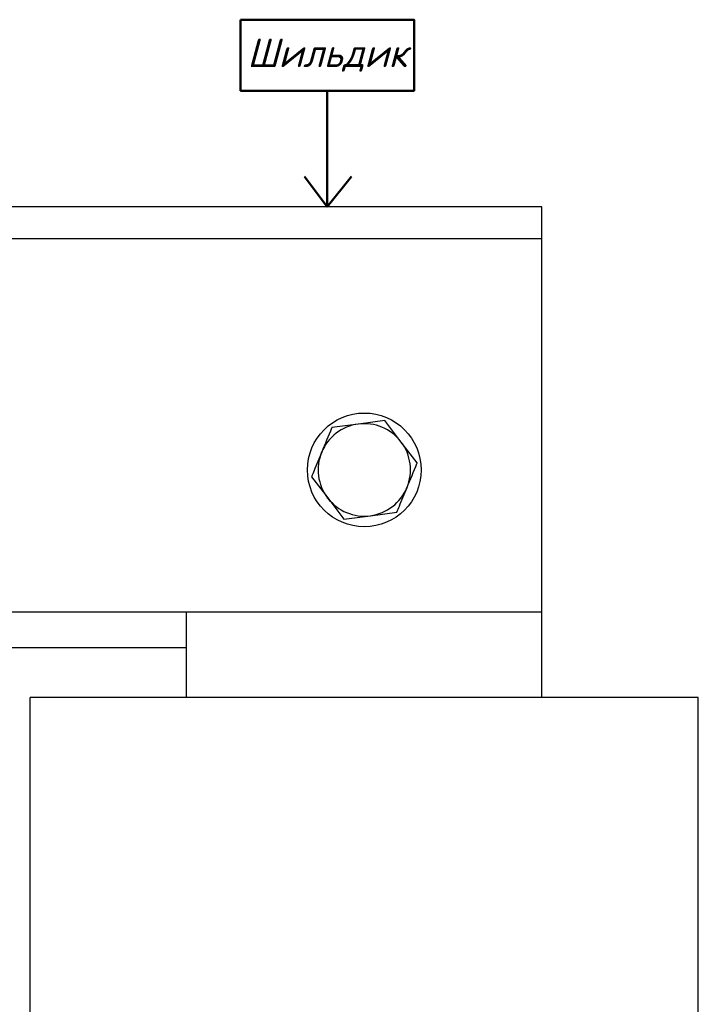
# Model space of a CAD drawing. Header units: millimetres. Extents: x -256 to 673, y 31 to 662.
# Tile 7 of 8: x 4 to 99, y 498 to 636. Entities that reach past the tile are written whole.
import ezdxf

# ---------------------------------------------------------------- set-up
doc = ezdxf.new("R2010")
doc.units = ezdxf.units.MM
doc.layers.get('0').update_dxf_attribs({"lineweight": 50})
doc.styles.add('GOST-2.304_Type-B_italic', font='GOST Common Italic.ttf')

# ---------------------------------------------------------------- blocks, each defined once
blk = doc.blocks.new('Шильдик_2')
for p, q in [((0, 16.33), (0, 0)), ((0, 0), (-3.2, 4.27)), ((0, 0), (3.39, 4.27))]:
    blk.add_line(p, q)
blk.add_lwpolyline([(-12.21, 26.31), (12.21, 26.31), (12.21, 16.33), (-12.21, 16.33)], close=True)
at = {"insert": (0, 21.32), "char_height": 4, "width": 24.4105, "attachment_point": 5, "style": 'GOST-2.304_Type-B_italic'}
blk.add_mtext('Шильдик', dxfattribs=at)

msp = doc.modelspace()

# ---------------------------------------------------------------- linework, layer by layer
at = {"color": 7, "linetype": 'Continuous', "lineweight": 25}
for p, q in [((77.44, 609.98), (-172.56, 609.98)), ((77.44, 605.48), (77.44, 609.98)), ((77.44, 605.48), (-172.56, 605.48)), ((77.44, 552.98), (77.44, 605.48)), ((51.6, 579.43), (47.88, 578.94)), ((55.32, 579.92), (51.6, 579.43)), ((57.6, 576.94), (55.32, 579.92)), ((59.89, 573.96), (57.6, 576.94)), ((45, 572.01), (47.29, 569.03)), ((47.29, 569.03), (49.57, 566.05)), ((49.57, 566.05), (53.29, 566.54)), ((53.29, 566.54), (57.01, 567.03)), ((77.44, 552.98), (-172.56, 552.98)), ((27.44, 540.98), (27.44, 552.98)), ((77.44, 540.98), (77.44, 552.98)), ((27.44, 547.98), (-22.56, 547.98)), ((5.44, 420.98), (5.44, 540.98)), ((20.44, 540.98), (5.44, 540.98)), ((84.44, 540.98), (20.44, 540.98)), ((99.44, 540.98), (84.44, 540.98)), ((99.44, 420.98), (99.44, 540.98))]:
    msp.add_line(p, q, dxfattribs=at)
msp.add_circle((52.44, 572.98), 8, dxfattribs=at)
for start, end in [(97.4773, 157.4773), (37.4773, 97.4773), (337.4773, 37.4773), (157.4773, 217.4773), (277.4773, 337.4773), (217.4773, 277.4773)]:
    msp.add_arc((52.44, 572.98), 6.5, start, end, dxfattribs=at)
for points, knots in [([(47.88, 578.94), (47.86, 578.91), (47.39, 577.77), (46.91, 576.6), (46.44, 575.47)], [0, 0, 0, 0, 0.026995, 1, 1, 1, 1]), ([(46.44, 575.47), (46.08, 574.6), (45.6, 573.44), (45.12, 572.3), (45, 572.01)], [0, 0, 0, 0, 0.746933, 1, 1, 1, 1]), ([(58.45, 570.49), (58.92, 571.62), (59.4, 572.79), (59.87, 573.93), (59.89, 573.96)], [0, 0, 0, 0, 0.973005, 1, 1, 1, 1]), ([(57.01, 567.03), (57.13, 567.32), (57.61, 568.46), (58.09, 569.62), (58.45, 570.49)], [0, 0, 0, 0, 0.2530667, 1, 1, 1, 1])]:
    msp.add_open_spline(points, degree=3, knots=knots, dxfattribs=at)

# ---------------------------------------------------------------- block references
msp.add_blockref('Шильдик_2', (47.23, 609.98))

doc.saveas('drawing.dxf')
